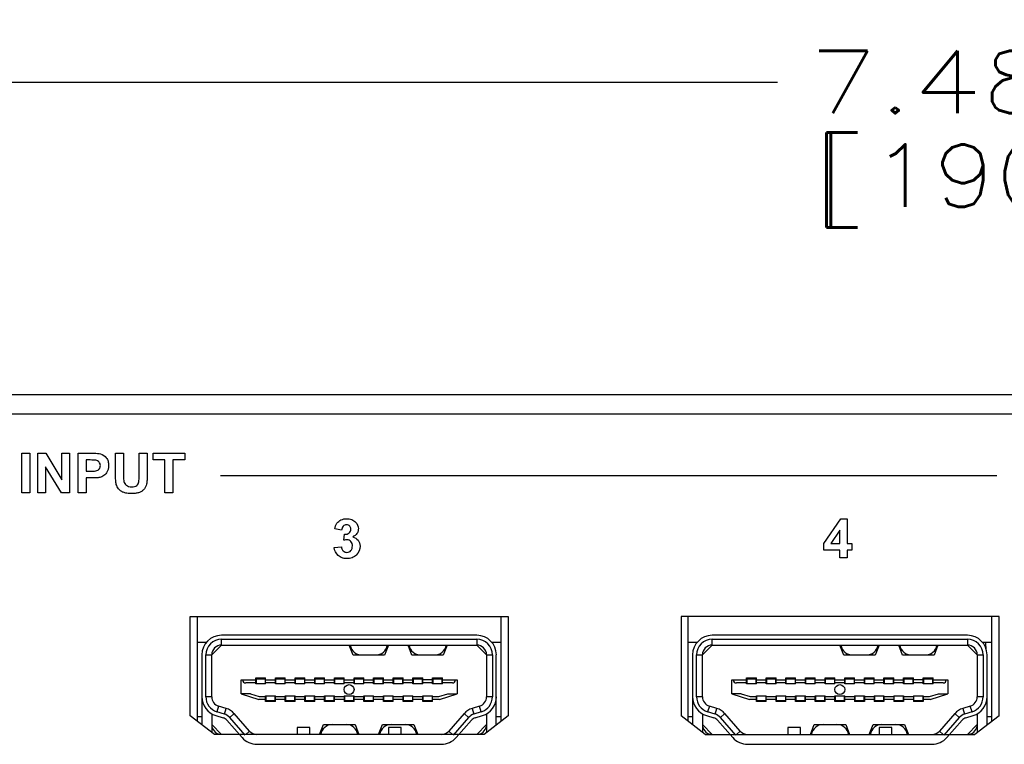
# Paper-space layout 'HD-MD4X2-4K-E_1' of a CAD drawing. Header units: inches. Extents: x 0 to 22, y 0 to 17.
# Tile 2 of 34: x 3.4 to 5.3, y 1.7 to 3.1. Entities that reach past the tile are written whole.
import ezdxf
from ezdxf.enums import TextEntityAlignment as Align

# ---------------------------------------------------------------- set-up
doc = ezdxf.new("R2010")
doc.units = ezdxf.units.IN
doc.header["$LTSCALE"] = 1.21
doc.header["$MEASUREMENT"] = 0
doc.layers.get('0').update_dxf_attribs({"linetype": 'CONTINUOUS'})
doc.layers.add('DIM', color=7, linetype='CONTINUOUS')
doc.styles.get("Standard").update_dxf_attribs({"font": 'simplex.shx'})
doc.dimstyles.new('DIMSTYLE_1', dxfattribs={"dimtxt": 0.125, "dimasz": 0.18, "dimexe": 0.125, "dimexo": 0.0625, "dimgap": 0.0625, "dimtad": 0, "dimtih": 1, "dimtoh": 1, "dimdec": 3, "dimzin": 4, "dimdsep": 46, "dimtxsty": 'Standard', "dimblk": '_FILLED', "dimblk1": '_FILLED', "dimblk2": '_FILLED', "dimcen": 0.09, "dimadec": 0, "dimazin": 0, "dimtp": 0.001, "dimtm": 0.001, "dimtfac": 1, "dimtdec": 3, "dimtofl": 0, "dimtmove": 0, "dimatfit": 3, "dimldrblk": '_FILLED', "dimfxl": 0, "dimtolj": 1, "dimtzin": 4, "dimarcsym": 0})

# ---------------------------------------------------------------- blocks, each defined once
blk = doc.blocks.new('_FILLED')
at = {"color": 0, "linetype": 'ByBlock'}
blk.add_solid([(0, 0), (-1, 0.174), (-1, -0.174)], dxfattribs=at)
blk = doc.blocks.new('*D3')
at = {"layer": 'DIM', "color": 5, "linetype": 'Continuous'}
for p, q in [((1.519, 2.3743), (1.519, 3.1223)), ((8.9993, 2.3743), (8.9993, 3.1223)), ((1.519, 2.9973), (4.8841, 2.9973)), ((8.9993, 2.9973), (5.6341, 2.9973))]:
    blk.add_line(p, q, dxfattribs=at)
at = {"layer": 'DIM', "color": 5, "linetype": 'Continuous', "xscale": 0.18, "yscale": 0.18, "zscale": 0.18, "rotation": 180}
blk.add_blockref('_FILLED', (1.519, 2.9973), dxfattribs=at)
at = {"layer": 'DIM', "color": 5, "linetype": 'Continuous', "xscale": 0.18, "yscale": 0.18, "zscale": 0.18}
blk.add_blockref('_FILLED', (8.9993, 2.9973), dxfattribs=at)
at = {"layer": 'DIM', "color": 5, "linetype": 'Continuous'}
for s, p, p2 in [('7.480', (4.9466, 2.9348), (5.5716, 2.9348)), ('[', (4.9466, 2.7473), (5.0716, 2.7473)), ('190', (5.0716, 2.7473), (5.4466, 2.7473)), (']', (5.4466, 2.7473), (5.5716, 2.7473))]:
    blk.add_text(s, height=0.125, dxfattribs=at).set_placement(p, p2, align=Align.FIT)

psp = doc.layouts.new('HD-MD4X2-4K-E_1')

# ---------------------------------------------------------------- linework, layer by layer
at = {"color": 7, "linetype": 'Continuous'}
for p, q in [((1.578, 2.3709), (8.9402, 2.3709)), ((8.9402, 2.3315), (1.578, 2.3315)), ((3.3684, 2.1739), (3.3684, 2.2534)), ((3.3684, 2.2534), (3.3845, 2.2534)), ((3.3845, 2.2534), (3.3845, 2.1739)), ((3.4008, 2.1739), (3.4008, 2.2534)), ((3.4008, 2.2534), (3.4164, 2.2534)), ((3.4164, 2.2534), (3.449, 2.2001)), ((3.449, 2.2001), (3.449, 2.2534)), ((3.449, 2.2534), (3.4638, 2.2534)), ((3.4638, 2.2534), (3.4638, 2.1739)), ((3.4816, 2.1739), (3.4816, 2.2534)), ((3.4816, 2.2534), (3.5074, 2.2534)), ((3.5564, 2.211), (3.5564, 2.2534)), ((3.5564, 2.2534), (3.5724, 2.2534)), ((3.5724, 2.2534), (3.5724, 2.2103)), ((3.6037, 2.2094), (3.6037, 2.2534)), ((3.6037, 2.2534), (3.6198, 2.2534)), ((3.6198, 2.2534), (3.6198, 2.2116)), ((3.6319, 2.2399), (3.6319, 2.2534)), ((3.6319, 2.2534), (3.6951, 2.2534)), ((3.6951, 2.2534), (3.6951, 2.2399)), ((3.4976, 2.2399), (3.4976, 2.2173)), ((3.5054, 2.2399), (3.4976, 2.2399)), ((3.6555, 2.2399), (3.6319, 2.2399)), ((3.6555, 2.1739), (3.6555, 2.2399)), ((3.6715, 2.2399), (3.6715, 2.1739)), ((3.6951, 2.2399), (3.6715, 2.2399)), ((3.4157, 2.2259), (3.4157, 2.1739)), ((3.4478, 2.1739), (3.4157, 2.2259)), ((3.4976, 2.2173), (3.5064, 2.2173)), ((3.4976, 2.2039), (3.4976, 2.1739)), ((3.5081, 2.2039), (3.4976, 2.2039)), ((3.7668, 2.2089), (5.3237, 2.2089)), ((3.3845, 2.1739), (3.3684, 2.1739)), ((3.4157, 2.1739), (3.4008, 2.1739)), ((3.4638, 2.1739), (3.4478, 2.1739)), ((3.4976, 2.1739), (3.4816, 2.1739)), ((3.6715, 2.1739), (3.6555, 2.1739)), ((4.9771, 2.0725), (5.011, 2.1222)), ((5.011, 2.1222), (5.0236, 2.1222)), ((5.0236, 2.1222), (5.0236, 2.0725)), ((4.0098, 2.0994), (3.996, 2.1017)), ((5.0091, 2.0993), (4.9911, 2.0725)), ((5.0091, 2.0725), (5.0091, 2.0993)), ((4.0142, 2.0789), (4.0158, 2.0911)), ((3.9949, 2.0644), (4.0094, 2.0661)), ((4.9771, 2.0593), (4.9771, 2.0725)), ((5.0091, 2.0593), (4.9771, 2.0593)), ((4.9911, 2.0725), (5.0091, 2.0725)), ((5.0091, 2.0436), (5.0091, 2.0593)), ((5.0236, 2.0725), (5.0333, 2.0725)), ((5.0236, 2.0593), (5.0236, 2.0436)), ((5.0333, 2.0593), (5.0236, 2.0593)), ((5.0333, 2.0725), (5.0333, 2.0593)), ((5.0236, 2.0436), (5.0091, 2.0436)), ((3.7063, 1.7274), (3.7063, 1.926)), ((3.7063, 1.926), (4.3441, 1.926)), ((3.7198, 1.926), (3.7198, 1.717)), ((4.33, 1.7165), (4.33, 1.926)), ((4.3441, 1.926), (4.3441, 1.7274)), ((4.6906, 1.926), (4.6906, 1.7274)), ((5.3284, 1.926), (4.6906, 1.926)), ((4.704, 1.926), (4.704, 1.717)), ((5.3142, 1.7165), (5.3142, 1.926)), ((5.3284, 1.7274), (5.3284, 1.926)), ((4.2808, 1.8886), (3.769, 1.8886)), ((3.769, 1.8689), (3.769, 1.8807)), ((3.769, 1.8807), (4.2808, 1.8807)), ((4.2808, 1.8807), (4.2808, 1.8689)), ((5.265, 1.8886), (4.7532, 1.8886)), ((4.7532, 1.8689), (4.7532, 1.8807)), ((4.7532, 1.8807), (5.265, 1.8807)), ((5.265, 1.8807), (5.265, 1.8689)), ((3.7198, 1.8748), (3.7391, 1.8748)), ((3.7493, 1.8492), (3.769, 1.8689)), ((3.769, 1.8689), (4.2808, 1.8689)), ((4.0327, 1.849), (4.0249, 1.8689)), ((4.1036, 1.8689), (4.0957, 1.849)), ((4.1509, 1.849), (4.143, 1.8689)), ((4.2217, 1.8689), (4.2138, 1.849)), ((4.2808, 1.8689), (4.3005, 1.8492)), ((4.3107, 1.8748), (4.33, 1.8748)), ((4.704, 1.8748), (4.7233, 1.8748)), ((4.7335, 1.8492), (4.7532, 1.8689)), ((4.7532, 1.8689), (5.265, 1.8689)), ((5.017, 1.849), (5.0091, 1.8689)), ((5.0879, 1.8689), (5.08, 1.849)), ((5.1351, 1.849), (5.1272, 1.8689)), ((5.206, 1.8689), (5.1981, 1.849)), ((5.265, 1.8689), (5.2847, 1.8492)), ((5.2949, 1.8748), (5.3142, 1.8748)), ((3.7296, 1.8492), (3.7296, 1.7094)), ((3.7375, 1.7654), (3.7375, 1.8492)), ((3.7375, 1.8492), (3.7493, 1.8492)), ((3.7493, 1.7654), (3.7493, 1.8492)), ((4.0957, 1.849), (4.0327, 1.849)), ((4.2138, 1.849), (4.1509, 1.849)), ((4.3005, 1.8492), (4.3005, 1.7654)), ((4.3005, 1.8492), (4.3123, 1.8492)), ((4.3123, 1.8492), (4.3123, 1.7654)), ((4.3201, 1.7089), (4.3201, 1.8492)), ((4.7138, 1.8492), (4.7138, 1.7094)), ((4.7217, 1.7654), (4.7217, 1.8492)), ((4.7217, 1.8492), (4.7335, 1.8492)), ((4.7335, 1.7654), (4.7335, 1.8492)), ((5.08, 1.849), (5.017, 1.849)), ((5.1981, 1.849), (5.1351, 1.849)), ((5.2847, 1.8492), (5.2847, 1.7654)), ((5.2847, 1.8492), (5.2965, 1.8492)), ((5.2965, 1.8492), (5.2965, 1.7654)), ((5.3044, 1.7089), (5.3044, 1.8492)), ((3.8083, 1.7715), (3.8083, 1.799)), ((3.8083, 1.799), (3.8379, 1.799)), ((3.8379, 1.7912), (3.8379, 1.803)), ((3.8379, 1.803), (3.8575, 1.803)), ((3.8388, 1.7912), (3.8388, 1.8012)), ((3.8388, 1.8012), (3.8566, 1.8012)), ((3.8477, 1.8012), (3.8477, 1.803)), ((3.8566, 1.8012), (3.8566, 1.7912)), ((3.8575, 1.7912), (3.8575, 1.803)), ((3.8575, 1.799), (3.8772, 1.799)), ((3.8772, 1.7912), (3.8772, 1.803)), ((3.8772, 1.803), (3.8969, 1.803)), ((3.8782, 1.7912), (3.8782, 1.8012)), ((3.8782, 1.8012), (3.8959, 1.8012)), ((3.8959, 1.8012), (3.8959, 1.7912)), ((3.8969, 1.7912), (3.8969, 1.803)), ((3.8969, 1.799), (3.9166, 1.799)), ((3.9166, 1.7912), (3.9166, 1.803)), ((3.9166, 1.803), (3.9363, 1.803)), ((3.9176, 1.7912), (3.9176, 1.8012)), ((3.9176, 1.8012), (3.9353, 1.8012)), ((3.9353, 1.8012), (3.9353, 1.7912)), ((3.9363, 1.7912), (3.9363, 1.803)), ((3.9363, 1.799), (3.956, 1.799)), ((3.956, 1.7912), (3.956, 1.803)), ((3.956, 1.803), (3.9757, 1.803)), ((3.957, 1.7912), (3.957, 1.8012)), ((3.957, 1.8012), (3.9747, 1.8012)), ((3.9747, 1.8012), (3.9747, 1.7912)), ((3.9757, 1.7912), (3.9757, 1.803)), ((3.9757, 1.799), (3.9953, 1.799)), ((3.9953, 1.7912), (3.9953, 1.803)), ((3.9953, 1.803), (4.015, 1.803)), ((3.9963, 1.7912), (3.9963, 1.8012)), ((3.9963, 1.8012), (4.014, 1.8012)), ((4.014, 1.8012), (4.014, 1.7912)), ((4.015, 1.7912), (4.015, 1.803)), ((4.015, 1.799), (4.0347, 1.799)), ((4.0347, 1.7912), (4.0347, 1.803)), ((4.0347, 1.803), (4.0544, 1.803)), ((4.0357, 1.7912), (4.0357, 1.8012)), ((4.0357, 1.8012), (4.0534, 1.8012)), ((4.0534, 1.8012), (4.0534, 1.7912)), ((4.0544, 1.7912), (4.0544, 1.803)), ((4.0544, 1.799), (4.0741, 1.799)), ((4.0741, 1.7912), (4.0741, 1.803)), ((4.0741, 1.803), (4.0938, 1.803)), ((4.0751, 1.7912), (4.0751, 1.8012)), ((4.0751, 1.8012), (4.0928, 1.8012)), ((4.0928, 1.8012), (4.0928, 1.7912)), ((4.0938, 1.7912), (4.0938, 1.803)), ((4.0938, 1.799), (4.1135, 1.799)), ((4.1135, 1.7912), (4.1135, 1.803)), ((4.1135, 1.803), (4.1331, 1.803)), ((4.1144, 1.7912), (4.1144, 1.8012)), ((4.1144, 1.8012), (4.1322, 1.8012)), ((4.1322, 1.8012), (4.1322, 1.7912)), ((4.1331, 1.7912), (4.1331, 1.803)), ((4.1331, 1.799), (4.1528, 1.799)), ((4.1528, 1.7912), (4.1528, 1.803)), ((4.1528, 1.803), (4.1725, 1.803)), ((4.1538, 1.7912), (4.1538, 1.8012)), ((4.1538, 1.8012), (4.1715, 1.8012)), ((4.1715, 1.8012), (4.1715, 1.7912)), ((4.1725, 1.7912), (4.1725, 1.803)), ((4.1922, 1.799), (4.1725, 1.799)), ((4.1922, 1.7912), (4.1922, 1.803)), ((4.1922, 1.803), (4.2119, 1.803)), ((4.1932, 1.7912), (4.1932, 1.8012)), ((4.1932, 1.8012), (4.2109, 1.8012)), ((4.202, 1.803), (4.202, 1.8012)), ((4.2109, 1.8012), (4.2109, 1.7912)), ((4.2119, 1.7912), (4.2119, 1.803)), ((4.2119, 1.799), (4.2414, 1.799)), ((4.2414, 1.799), (4.2414, 1.7715)), ((4.7926, 1.7715), (4.7926, 1.799)), ((4.7926, 1.799), (4.8221, 1.799)), ((4.8221, 1.7912), (4.8221, 1.803)), ((4.8221, 1.803), (4.8418, 1.803)), ((4.8231, 1.7912), (4.8231, 1.8012)), ((4.8231, 1.8012), (4.8408, 1.8012)), ((4.832, 1.8012), (4.832, 1.803)), ((4.8408, 1.8012), (4.8408, 1.7912)), ((4.8418, 1.7912), (4.8418, 1.803)), ((4.8418, 1.799), (4.8615, 1.799)), ((4.8615, 1.7912), (4.8615, 1.803)), ((4.8615, 1.803), (4.8812, 1.803)), ((4.8625, 1.7912), (4.8625, 1.8012)), ((4.8625, 1.8012), (4.8802, 1.8012)), ((4.8802, 1.8012), (4.8802, 1.7912)), ((4.8812, 1.7912), (4.8812, 1.803)), ((4.8812, 1.799), (4.9009, 1.799)), ((4.9009, 1.7912), (4.9009, 1.803)), ((4.9009, 1.803), (4.9205, 1.803)), ((4.9018, 1.7912), (4.9018, 1.8012)), ((4.9018, 1.8012), (4.9196, 1.8012)), ((4.9196, 1.8012), (4.9196, 1.7912)), ((4.9205, 1.7912), (4.9205, 1.803)), ((4.9205, 1.799), (4.9402, 1.799)), ((4.9402, 1.7912), (4.9402, 1.803)), ((4.9402, 1.803), (4.9599, 1.803)), ((4.9412, 1.7912), (4.9412, 1.8012)), ((4.9412, 1.8012), (4.9589, 1.8012)), ((4.9589, 1.8012), (4.9589, 1.7912)), ((4.9599, 1.7912), (4.9599, 1.803)), ((4.9599, 1.799), (4.9796, 1.799)), ((4.9796, 1.7912), (4.9796, 1.803)), ((4.9796, 1.803), (4.9993, 1.803)), ((4.9806, 1.7912), (4.9806, 1.8012)), ((4.9806, 1.8012), (4.9983, 1.8012)), ((4.9983, 1.8012), (4.9983, 1.7912)), ((4.9993, 1.7912), (4.9993, 1.803)), ((4.9993, 1.799), (5.019, 1.799)), ((5.019, 1.7912), (5.019, 1.803)), ((5.019, 1.803), (5.0387, 1.803)), ((5.02, 1.7912), (5.02, 1.8012)), ((5.02, 1.8012), (5.0377, 1.8012)), ((5.0377, 1.8012), (5.0377, 1.7912)), ((5.0387, 1.7912), (5.0387, 1.803)), ((5.0387, 1.799), (5.0583, 1.799)), ((5.0583, 1.7912), (5.0583, 1.803)), ((5.0583, 1.803), (5.078, 1.803)), ((5.0593, 1.7912), (5.0593, 1.8012)), ((5.0593, 1.8012), (5.077, 1.8012)), ((5.077, 1.8012), (5.077, 1.7912)), ((5.078, 1.7912), (5.078, 1.803)), ((5.078, 1.799), (5.0977, 1.799)), ((5.0977, 1.7912), (5.0977, 1.803)), ((5.0977, 1.803), (5.1174, 1.803)), ((5.0987, 1.7912), (5.0987, 1.8012)), ((5.0987, 1.8012), (5.1164, 1.8012)), ((5.1164, 1.8012), (5.1164, 1.7912)), ((5.1174, 1.7912), (5.1174, 1.803)), ((5.1174, 1.799), (5.1371, 1.799)), ((5.1371, 1.7912), (5.1371, 1.803)), ((5.1371, 1.803), (5.1568, 1.803)), ((5.1381, 1.7912), (5.1381, 1.8012)), ((5.1381, 1.8012), (5.1558, 1.8012)), ((5.1558, 1.8012), (5.1558, 1.7912)), ((5.1568, 1.7912), (5.1568, 1.803)), ((5.1764, 1.799), (5.1568, 1.799)), ((5.1764, 1.7912), (5.1764, 1.803)), ((5.1764, 1.803), (5.1961, 1.803)), ((5.1774, 1.7912), (5.1774, 1.8012)), ((5.1774, 1.8012), (5.1951, 1.8012)), ((5.1863, 1.803), (5.1863, 1.8012)), ((5.1951, 1.8012), (5.1951, 1.7912)), ((5.1961, 1.7912), (5.1961, 1.803)), ((5.1961, 1.799), (5.2257, 1.799)), ((5.2257, 1.799), (5.2257, 1.7715)), ((3.8379, 1.7931), (3.8174, 1.7931)), ((3.8575, 1.7912), (3.8379, 1.7912)), ((3.8772, 1.7931), (3.8575, 1.7931)), ((3.8969, 1.7912), (3.8772, 1.7912)), ((3.9166, 1.7931), (3.8969, 1.7931)), ((3.9363, 1.7912), (3.9166, 1.7912)), ((3.956, 1.7931), (3.9363, 1.7931)), ((3.9757, 1.7912), (3.956, 1.7912)), ((3.9953, 1.7931), (3.9757, 1.7931)), ((4.015, 1.7912), (3.9953, 1.7912)), ((4.0347, 1.7931), (4.015, 1.7931)), ((4.0544, 1.7912), (4.0347, 1.7912)), ((4.0741, 1.7931), (4.0544, 1.7931)), ((4.0938, 1.7912), (4.0741, 1.7912)), ((4.1135, 1.7931), (4.0938, 1.7931)), ((4.1331, 1.7912), (4.1135, 1.7912)), ((4.1528, 1.7931), (4.1331, 1.7931)), ((4.1725, 1.7912), (4.1528, 1.7912)), ((4.1922, 1.7931), (4.1725, 1.7931)), ((4.2119, 1.7912), (4.1922, 1.7912)), ((4.2324, 1.7931), (4.2119, 1.7931)), ((4.8221, 1.7931), (4.8016, 1.7931)), ((4.8418, 1.7912), (4.8221, 1.7912)), ((4.8615, 1.7931), (4.8418, 1.7931)), ((4.8812, 1.7912), (4.8615, 1.7912)), ((4.9009, 1.7931), (4.8812, 1.7931)), ((4.9205, 1.7912), (4.9009, 1.7912)), ((4.9402, 1.7931), (4.9205, 1.7931)), ((4.9599, 1.7912), (4.9402, 1.7912)), ((4.9796, 1.7931), (4.9599, 1.7931)), ((4.9993, 1.7912), (4.9796, 1.7912)), ((5.019, 1.7931), (4.9993, 1.7931)), ((5.0387, 1.7912), (5.019, 1.7912)), ((5.0583, 1.7931), (5.0387, 1.7931)), ((5.078, 1.7912), (5.0583, 1.7912)), ((5.0977, 1.7931), (5.078, 1.7931)), ((5.1174, 1.7912), (5.0977, 1.7912)), ((5.1371, 1.7931), (5.1174, 1.7931)), ((5.1568, 1.7912), (5.1371, 1.7912)), ((5.1764, 1.7931), (5.1568, 1.7931)), ((5.1961, 1.7912), (5.1764, 1.7912)), ((5.2166, 1.7931), (5.1961, 1.7931)), ((3.7493, 1.7654), (3.7375, 1.7654)), ((3.8083, 1.7715), (3.8438, 1.7597)), ((3.827, 1.7715), (3.8083, 1.7715)), ((3.827, 1.7715), (3.8447, 1.7656)), ((3.8575, 1.7597), (3.8438, 1.7597)), ((3.8447, 1.7656), (3.8575, 1.7656)), ((3.8575, 1.7557), (3.8575, 1.7675)), ((3.8575, 1.7675), (3.8772, 1.7675)), ((3.8585, 1.7575), (3.8585, 1.7675)), ((3.8762, 1.7675), (3.8762, 1.7575)), ((3.8772, 1.7557), (3.8772, 1.7675)), ((3.8772, 1.7656), (3.8969, 1.7656)), ((3.8969, 1.7597), (3.8772, 1.7597)), ((3.8969, 1.7557), (3.8969, 1.7675)), ((3.8969, 1.7675), (3.9166, 1.7675)), ((3.8979, 1.7575), (3.8979, 1.7675)), ((3.9156, 1.7675), (3.9156, 1.7575)), ((3.9166, 1.7557), (3.9166, 1.7675)), ((3.9166, 1.7656), (3.9363, 1.7656)), ((3.9363, 1.7597), (3.9166, 1.7597)), ((3.9363, 1.7557), (3.9363, 1.7675)), ((3.9363, 1.7675), (3.956, 1.7675)), ((3.9373, 1.7575), (3.9373, 1.7675)), ((3.955, 1.7675), (3.955, 1.7575)), ((3.956, 1.7557), (3.956, 1.7675)), ((3.956, 1.7656), (3.9757, 1.7656)), ((3.9757, 1.7597), (3.956, 1.7597)), ((3.9757, 1.7557), (3.9757, 1.7675)), ((3.9757, 1.7675), (3.9953, 1.7675)), ((3.9766, 1.7575), (3.9766, 1.7675)), ((3.9944, 1.7675), (3.9944, 1.7575)), ((3.9953, 1.7557), (3.9953, 1.7675)), ((3.9953, 1.7656), (4.015, 1.7656)), ((4.015, 1.7597), (3.9953, 1.7597)), ((4.015, 1.7675), (4.015, 1.7557)), ((4.015, 1.7675), (4.0347, 1.7675)), ((4.016, 1.7575), (4.016, 1.7675)), ((4.0337, 1.7675), (4.0337, 1.7575)), ((4.0347, 1.7557), (4.0347, 1.7675)), ((4.0347, 1.7656), (4.0544, 1.7656)), ((4.0544, 1.7597), (4.0347, 1.7597)), ((4.0544, 1.7557), (4.0544, 1.7675)), ((4.0544, 1.7675), (4.0741, 1.7675)), ((4.0554, 1.7575), (4.0554, 1.7675)), ((4.0731, 1.7675), (4.0731, 1.7575)), ((4.0741, 1.7557), (4.0741, 1.7675)), ((4.0741, 1.7656), (4.0938, 1.7656)), ((4.0938, 1.7597), (4.0741, 1.7597)), ((4.0938, 1.7557), (4.0938, 1.7675)), ((4.0938, 1.7675), (4.1135, 1.7675)), ((4.0948, 1.7575), (4.0948, 1.7675)), ((4.1125, 1.7675), (4.1125, 1.7575)), ((4.1135, 1.7557), (4.1135, 1.7675)), ((4.1135, 1.7656), (4.1331, 1.7656)), ((4.1331, 1.7597), (4.1135, 1.7597)), ((4.1331, 1.7557), (4.1331, 1.7675)), ((4.1331, 1.7675), (4.1528, 1.7675)), ((4.1341, 1.7575), (4.1341, 1.7675)), ((4.1518, 1.7675), (4.1518, 1.7575)), ((4.1528, 1.7557), (4.1528, 1.7675)), ((4.1528, 1.7656), (4.1725, 1.7656)), ((4.1725, 1.7597), (4.1528, 1.7597)), ((4.1725, 1.7557), (4.1725, 1.7675)), ((4.1725, 1.7675), (4.1922, 1.7675)), ((4.1735, 1.7575), (4.1735, 1.7675)), ((4.1912, 1.7675), (4.1912, 1.7575)), ((4.1922, 1.7557), (4.1922, 1.7675)), ((4.1922, 1.7656), (4.205, 1.7656)), ((4.206, 1.7597), (4.1922, 1.7597)), ((4.205, 1.7656), (4.2227, 1.7715)), ((4.206, 1.7597), (4.2414, 1.7715)), ((4.2227, 1.7715), (4.2414, 1.7715)), ((4.3123, 1.7654), (4.3005, 1.7654)), ((4.7335, 1.7654), (4.7217, 1.7654)), ((4.7926, 1.7715), (4.828, 1.7597)), ((4.8113, 1.7715), (4.7926, 1.7715)), ((4.8113, 1.7715), (4.829, 1.7656)), ((4.8418, 1.7597), (4.828, 1.7597)), ((4.829, 1.7656), (4.8418, 1.7656)), ((4.8418, 1.7557), (4.8418, 1.7675)), ((4.8418, 1.7675), (4.8615, 1.7675)), ((4.8428, 1.7575), (4.8428, 1.7675)), ((4.8605, 1.7675), (4.8605, 1.7575)), ((4.8615, 1.7557), (4.8615, 1.7675)), ((4.8615, 1.7656), (4.8812, 1.7656)), ((4.8812, 1.7597), (4.8615, 1.7597)), ((4.8812, 1.7557), (4.8812, 1.7675)), ((4.8812, 1.7675), (4.9009, 1.7675)), ((4.8822, 1.7575), (4.8822, 1.7675)), ((4.8999, 1.7675), (4.8999, 1.7575)), ((4.9009, 1.7557), (4.9009, 1.7675)), ((4.9009, 1.7656), (4.9205, 1.7656)), ((4.9205, 1.7597), (4.9009, 1.7597)), ((4.9205, 1.7557), (4.9205, 1.7675)), ((4.9205, 1.7675), (4.9402, 1.7675)), ((4.9215, 1.7575), (4.9215, 1.7675)), ((4.9392, 1.7675), (4.9392, 1.7575)), ((4.9402, 1.7557), (4.9402, 1.7675)), ((4.9402, 1.7656), (4.9599, 1.7656)), ((4.9599, 1.7597), (4.9402, 1.7597)), ((4.9599, 1.7557), (4.9599, 1.7675)), ((4.9599, 1.7675), (4.9796, 1.7675)), ((4.9609, 1.7575), (4.9609, 1.7675)), ((4.9786, 1.7675), (4.9786, 1.7575)), ((4.9796, 1.7557), (4.9796, 1.7675)), ((4.9796, 1.7656), (4.9993, 1.7656)), ((4.9993, 1.7597), (4.9796, 1.7597)), ((4.9993, 1.7557), (4.9993, 1.7675)), ((4.9993, 1.7675), (5.019, 1.7675)), ((5.0003, 1.7575), (5.0003, 1.7675)), ((5.018, 1.7675), (5.018, 1.7575)), ((5.019, 1.7557), (5.019, 1.7675)), ((5.019, 1.7656), (5.0387, 1.7656)), ((5.0387, 1.7597), (5.019, 1.7597)), ((5.0387, 1.7675), (5.0387, 1.7557)), ((5.0387, 1.7675), (5.0583, 1.7675)), ((5.0396, 1.7575), (5.0396, 1.7675)), ((5.0574, 1.7675), (5.0574, 1.7575)), ((5.0583, 1.7675), (5.0583, 1.7557)), ((5.0583, 1.7656), (5.078, 1.7656)), ((5.078, 1.7597), (5.0583, 1.7597)), ((5.078, 1.7675), (5.078, 1.7557)), ((5.078, 1.7675), (5.0977, 1.7675)), ((5.079, 1.7575), (5.079, 1.7675)), ((5.0967, 1.7675), (5.0967, 1.7575)), ((5.0977, 1.7675), (5.0977, 1.7557)), ((5.0977, 1.7656), (5.1174, 1.7656)), ((5.1174, 1.7597), (5.0977, 1.7597)), ((5.1174, 1.7675), (5.1174, 1.7557)), ((5.1174, 1.7675), (5.1371, 1.7675)), ((5.1184, 1.7575), (5.1184, 1.7675)), ((5.1361, 1.7675), (5.1361, 1.7575)), ((5.1371, 1.7675), (5.1371, 1.7557)), ((5.1371, 1.7656), (5.1568, 1.7656)), ((5.1568, 1.7597), (5.1371, 1.7597)), ((5.1568, 1.7675), (5.1568, 1.7557)), ((5.1568, 1.7675), (5.1764, 1.7675)), ((5.1577, 1.7575), (5.1577, 1.7675)), ((5.1755, 1.7675), (5.1755, 1.7575)), ((5.1764, 1.7675), (5.1764, 1.7557)), ((5.1764, 1.7656), (5.1893, 1.7656)), ((5.1902, 1.7597), (5.1764, 1.7597)), ((5.1893, 1.7656), (5.207, 1.7715)), ((5.1902, 1.7597), (5.2257, 1.7715)), ((5.207, 1.7715), (5.2257, 1.7715)), ((5.2965, 1.7654), (5.2847, 1.7654)), ((3.7317, 1.7528), (3.7296, 1.7528)), ((3.7632, 1.7465), (3.7597, 1.7353)), ((3.7781, 1.7419), (3.7632, 1.7465)), ((3.7746, 1.7307), (3.7781, 1.7419)), ((3.8772, 1.7557), (3.8575, 1.7557)), ((3.8762, 1.7575), (3.8585, 1.7575)), ((3.8631, 1.7557), (3.8631, 1.7575)), ((3.8717, 1.7575), (3.8717, 1.7557)), ((3.9166, 1.7557), (3.8969, 1.7557)), ((3.9156, 1.7575), (3.8979, 1.7575)), ((3.9024, 1.7557), (3.9024, 1.7575)), ((3.9111, 1.7575), (3.9111, 1.7557)), ((3.956, 1.7557), (3.9363, 1.7557)), ((3.955, 1.7575), (3.9373, 1.7575)), ((3.9418, 1.7557), (3.9418, 1.7575)), ((3.9505, 1.7575), (3.9505, 1.7557)), ((3.9953, 1.7557), (3.9757, 1.7557)), ((3.9944, 1.7575), (3.9766, 1.7575)), ((3.9812, 1.7557), (3.9812, 1.7575)), ((3.9898, 1.7575), (3.9898, 1.7557)), ((4.0347, 1.7557), (4.015, 1.7557)), ((4.0337, 1.7575), (4.016, 1.7575)), ((4.0205, 1.7557), (4.0205, 1.7575)), ((4.0292, 1.7575), (4.0292, 1.7557)), ((4.0741, 1.7557), (4.0544, 1.7557)), ((4.0731, 1.7575), (4.0554, 1.7575)), ((4.0599, 1.7557), (4.0599, 1.7575)), ((4.0686, 1.7575), (4.0686, 1.7557)), ((4.1135, 1.7557), (4.0938, 1.7557)), ((4.1125, 1.7575), (4.0948, 1.7575)), ((4.0993, 1.7557), (4.0993, 1.7575)), ((4.1079, 1.7575), (4.1079, 1.7557)), ((4.1528, 1.7557), (4.1331, 1.7557)), ((4.1518, 1.7575), (4.1341, 1.7575)), ((4.1387, 1.7557), (4.1387, 1.7575)), ((4.1473, 1.7575), (4.1473, 1.7557)), ((4.1922, 1.7557), (4.1725, 1.7557)), ((4.1912, 1.7575), (4.1735, 1.7575)), ((4.178, 1.7557), (4.178, 1.7575)), ((4.1867, 1.7575), (4.1867, 1.7557)), ((4.2866, 1.7465), (4.2716, 1.7419)), ((4.2716, 1.7419), (4.2751, 1.7307)), ((4.29, 1.7353), (4.2866, 1.7465)), ((4.3201, 1.7528), (4.3181, 1.7528)), ((4.7159, 1.7528), (4.7138, 1.7528)), ((4.7474, 1.7465), (4.744, 1.7353)), ((4.7624, 1.7419), (4.7474, 1.7465)), ((4.7589, 1.7307), (4.7624, 1.7419)), ((4.8615, 1.7557), (4.8418, 1.7557)), ((4.8605, 1.7575), (4.8428, 1.7575)), ((4.8473, 1.7557), (4.8473, 1.7575)), ((4.856, 1.7575), (4.856, 1.7557)), ((4.9009, 1.7557), (4.8812, 1.7557)), ((4.8999, 1.7575), (4.8822, 1.7575)), ((4.8867, 1.7557), (4.8867, 1.7575)), ((4.8953, 1.7575), (4.8953, 1.7557)), ((4.9402, 1.7557), (4.9205, 1.7557)), ((4.9392, 1.7575), (4.9215, 1.7575)), ((4.9261, 1.7557), (4.9261, 1.7575)), ((4.9347, 1.7575), (4.9347, 1.7557)), ((4.9796, 1.7557), (4.9599, 1.7557)), ((4.9786, 1.7575), (4.9609, 1.7575)), ((4.9654, 1.7557), (4.9654, 1.7575)), ((4.9741, 1.7575), (4.9741, 1.7557)), ((5.019, 1.7557), (4.9993, 1.7557)), ((5.018, 1.7575), (5.0003, 1.7575)), ((5.0048, 1.7557), (5.0048, 1.7575)), ((5.0135, 1.7575), (5.0135, 1.7557)), ((5.0583, 1.7557), (5.0387, 1.7557)), ((5.0574, 1.7575), (5.0396, 1.7575)), ((5.0442, 1.7557), (5.0442, 1.7575)), ((5.0528, 1.7575), (5.0528, 1.7557)), ((5.0977, 1.7557), (5.078, 1.7557)), ((5.0967, 1.7575), (5.079, 1.7575)), ((5.0835, 1.7557), (5.0835, 1.7575)), ((5.0922, 1.7575), (5.0922, 1.7557)), ((5.1371, 1.7557), (5.1174, 1.7557)), ((5.1361, 1.7575), (5.1184, 1.7575)), ((5.1229, 1.7557), (5.1229, 1.7575)), ((5.1316, 1.7575), (5.1316, 1.7557)), ((5.1764, 1.7557), (5.1568, 1.7557)), ((5.1755, 1.7575), (5.1577, 1.7575)), ((5.1623, 1.7557), (5.1623, 1.7575)), ((5.1709, 1.7575), (5.1709, 1.7557)), ((5.2708, 1.7465), (5.2559, 1.7419)), ((5.2559, 1.7419), (5.2594, 1.7307)), ((5.2743, 1.7353), (5.2708, 1.7465)), ((5.3044, 1.7528), (5.3023, 1.7528)), ((3.7549, 1.6898), (3.7063, 1.7274)), ((3.7296, 1.7252), (3.7198, 1.7252)), ((3.7493, 1.7313), (3.7493, 1.6942)), ((3.7574, 1.7277), (3.7723, 1.7231)), ((3.7746, 1.7307), (3.7597, 1.7353)), ((3.7795, 1.7185), (3.8103, 1.6835)), ((3.7943, 1.7315), (3.7854, 1.7237)), ((3.8162, 1.6887), (3.7854, 1.7237)), ((3.8251, 1.6965), (3.7943, 1.7315)), ((4.2555, 1.7315), (4.2246, 1.6965)), ((4.2643, 1.7237), (4.2335, 1.6887)), ((4.2394, 1.6835), (4.2702, 1.7185)), ((4.2643, 1.7237), (4.2555, 1.7315)), ((4.29, 1.7353), (4.2751, 1.7307)), ((4.2774, 1.7231), (4.2924, 1.7277)), ((4.3441, 1.7274), (4.2955, 1.6898)), ((4.3005, 1.7313), (4.3005, 1.6936)), ((4.33, 1.7252), (4.3201, 1.7252)), ((4.7392, 1.6898), (4.6906, 1.7274)), ((4.7138, 1.7252), (4.704, 1.7252)), ((4.7335, 1.7313), (4.7335, 1.6942)), ((4.7416, 1.7277), (4.7566, 1.7231)), ((4.7589, 1.7307), (4.744, 1.7353)), ((4.7638, 1.7185), (4.7946, 1.6835)), ((4.7785, 1.7315), (4.7697, 1.7237)), ((4.8005, 1.6887), (4.7697, 1.7237)), ((4.8093, 1.6965), (4.7785, 1.7315)), ((5.2397, 1.7315), (5.2089, 1.6965)), ((5.2486, 1.7237), (5.2178, 1.6887)), ((5.2237, 1.6835), (5.2545, 1.7185)), ((5.2486, 1.7237), (5.2397, 1.7315)), ((5.2743, 1.7353), (5.2594, 1.7307)), ((5.2617, 1.7231), (5.2766, 1.7277)), ((5.3284, 1.7274), (5.2797, 1.6898)), ((5.2847, 1.7313), (5.2847, 1.6936)), ((5.3142, 1.7252), (5.3044, 1.7252)), ((3.769, 1.6898), (3.7493, 1.7095)), ((3.9205, 1.7036), (3.9205, 1.6898)), ((3.9461, 1.7036), (3.9205, 1.7036)), ((3.9461, 1.6898), (3.9461, 1.7036)), ((3.9658, 1.6898), (3.9737, 1.7097)), ((3.9737, 1.7097), (4.0367, 1.7097)), ((4.0367, 1.7097), (4.0446, 1.6898)), ((4.0839, 1.6898), (4.0918, 1.7097)), ((4.0918, 1.7097), (4.1548, 1.7097)), ((4.1036, 1.7036), (4.1036, 1.6898)), ((4.1292, 1.7036), (4.1036, 1.7036)), ((4.1292, 1.6898), (4.1292, 1.7036)), ((4.1548, 1.7097), (4.1627, 1.6898)), ((4.3005, 1.7095), (4.2808, 1.6898)), ((4.7532, 1.6898), (4.7335, 1.7095)), ((4.9048, 1.7036), (4.9048, 1.6898)), ((4.9304, 1.7036), (4.9048, 1.7036)), ((4.9304, 1.6898), (4.9304, 1.7036)), ((4.9501, 1.6898), (4.9579, 1.7097)), ((4.9579, 1.7097), (5.0209, 1.7097)), ((5.0209, 1.7097), (5.0288, 1.6898)), ((5.0682, 1.6898), (5.0761, 1.7097)), ((5.0761, 1.7097), (5.139, 1.7097)), ((5.0879, 1.7036), (5.0879, 1.6898)), ((5.1135, 1.7036), (5.0879, 1.7036)), ((5.1135, 1.6898), (5.1135, 1.7036)), ((5.139, 1.7097), (5.1469, 1.6898)), ((5.2847, 1.7095), (5.265, 1.6898)), ((4.2955, 1.6898), (3.7549, 1.6898)), ((3.8175, 1.6898), (3.8251, 1.6965)), ((4.2246, 1.6965), (4.2322, 1.6898)), ((4.7392, 1.6898), (5.2797, 1.6898)), ((4.8018, 1.6898), (4.8093, 1.6965)), ((5.2089, 1.6965), (5.2165, 1.6898)), ((3.8399, 1.6701), (4.2099, 1.6701)), ((4.8241, 1.6701), (5.1941, 1.6701))]:
    psp.add_line(p, q, dxfattribs=at)
for centre in [(4.0249, 1.7798), (5.0091, 1.7798)]:
    psp.add_circle(centre, 0.00984, dxfattribs=at)
for centre, radius, start, end in [((3.769, 1.8492), 0.0394, 90, 180), ((3.769, 1.8492), 0.0315, 90, 180), ((4.2808, 1.8492), 0.0394, 0, 90), ((4.2808, 1.8492), 0.0315, 0, 90), ((4.7532, 1.8492), 0.0394, 90, 180), ((4.7532, 1.8492), 0.0315, 90, 180), ((5.265, 1.8492), 0.0394, 0, 90), ((5.265, 1.8492), 0.0315, 0, 90), ((3.769, 1.8492), 0.0197, 90, 180), ((4.0503, 1.8727), 0.0236, 189.1102, 270), ((4.0782, 1.8727), 0.0236, 270, 350.8898), ((4.1684, 1.8727), 0.0236, 189.1102, 270), ((4.1963, 1.8727), 0.0236, 270, 350.8898), ((4.2808, 1.8492), 0.0197, 0, 90), ((4.7532, 1.8492), 0.0197, 90, 180), ((5.0346, 1.8727), 0.0236, 189.1102, 270), ((5.0624, 1.8727), 0.0236, 270, 350.8898), ((5.1527, 1.8727), 0.0236, 189.1102, 270), ((5.1805, 1.8727), 0.0236, 270, 350.8898), ((5.265, 1.8492), 0.0197, 0, 90), ((5.2394, 1.863), 0.063, 358.813, 10.8213), ((3.8174, 1.799), 0.00591, 180, 270), ((4.2324, 1.799), 0.00591, 270, 360), ((4.8016, 1.799), 0.00591, 180, 270), ((5.2166, 1.799), 0.00591, 270, 360), ((3.769, 1.7654), 0.0394, 180, 252.8973), ((3.769, 1.7654), 0.0315, 180, 252.8973), ((3.769, 1.7654), 0.0197, 180, 252.8973), ((4.2808, 1.7654), 0.0197, 287.1027, 360), ((4.2808, 1.7654), 0.0315, 287.1027, 360), ((4.2808, 1.7654), 0.0394, 287.1027, 360), ((4.7532, 1.7654), 0.0394, 180, 252.8973), ((4.7532, 1.7654), 0.0315, 180, 252.8973), ((4.7532, 1.7654), 0.0197, 180, 252.8973), ((5.265, 1.7654), 0.0197, 287.1027, 360), ((5.265, 1.7654), 0.0315, 287.1027, 360), ((5.265, 1.7654), 0.0394, 287.1027, 360), ((3.7677, 1.7081), 0.0354, 41.3478, 72.8973), ((4.2821, 1.7081), 0.0354, 107.1027, 138.6522), ((4.7519, 1.7081), 0.0354, 41.3478, 72.8973), ((5.2663, 1.7081), 0.0354, 107.1027, 138.6522), ((3.7677, 1.7081), 0.0157, 41.3478, 72.8973), ((3.7677, 1.7081), 0.0236, 41.3478, 72.8973), ((4.2821, 1.7081), 0.0236, 107.1027, 138.6522), ((4.2821, 1.7081), 0.0157, 107.1027, 138.6522), ((4.7519, 1.7081), 0.0157, 41.3478, 72.8973), ((4.7519, 1.7081), 0.0236, 41.3478, 72.8973), ((5.2663, 1.7081), 0.0236, 107.1027, 138.6522), ((5.2663, 1.7081), 0.0157, 107.1027, 138.6522), ((3.769, 1.7095), 0.0197, 180, 259.9168), ((3.9913, 1.6861), 0.0236, 90, 170.8898), ((4.0191, 1.6861), 0.0236, 9.1102, 90), ((4.1094, 1.6861), 0.0236, 90, 170.8898), ((4.1372, 1.6861), 0.0236, 9.1102, 90), ((4.2808, 1.7095), 0.0197, 280.084, 360), ((4.7532, 1.7095), 0.0197, 180, 259.9168), ((4.9755, 1.6861), 0.0236, 90, 170.8898), ((5.0034, 1.6861), 0.0236, 9.1102, 90), ((5.0936, 1.6861), 0.0236, 90, 170.8898), ((5.1215, 1.6861), 0.0236, 9.1102, 90), ((5.265, 1.7095), 0.0197, 280.084, 360), ((3.8399, 1.7095), 0.0394, 221.3478, 270), ((3.8399, 1.7095), 0.0197, 221.3478, 270), ((4.2099, 1.7095), 0.0197, 270, 318.6522), ((4.2099, 1.7095), 0.0394, 270, 318.6522), ((4.8241, 1.7095), 0.0394, 221.3478, 270), ((4.8241, 1.7095), 0.0197, 221.3478, 270), ((5.1941, 1.7095), 0.0197, 270, 318.6522), ((5.1941, 1.7095), 0.0394, 270, 318.6522)]:
    psp.add_arc(centre, radius, start, end, dxfattribs=at)
for points, knots in [([(3.5074, 2.2534), (3.5096, 2.2534), (3.5159, 2.2533), (3.5224, 2.2533), (3.5265, 2.2522)], [0, 0, 0, 0, 0.349251, 1, 1, 1, 1]), ([(3.5265, 2.2522), (3.5309, 2.251), (3.5374, 2.2465), (3.5419, 2.2373), (3.5428, 2.2296), (3.5422, 2.2224), (3.5396, 2.2151), (3.5348, 2.2095), (3.5291, 2.2063), (3.524, 2.2046), (3.5169, 2.204), (3.5113, 2.2039), (3.5081, 2.2039)], [0, 0, 0, 0, 0.17486, 0.272003, 0.381845, 0.467424, 0.542179, 0.672883, 0.733027, 0.788919, 0.878473, 1, 1, 1, 1]), ([(3.5064, 2.2173), (3.5091, 2.2173), (3.5133, 2.2174), (3.5187, 2.2181), (3.5221, 2.22), (3.5251, 2.2232), (3.5267, 2.2291), (3.5247, 2.2352), (3.5206, 2.2384), (3.5168, 2.2396), (3.5117, 2.2399), (3.5078, 2.2399), (3.5054, 2.2399)], [0, 0, 0, 0, 0.151383, 0.244336, 0.306934, 0.367396, 0.490776, 0.636221, 0.706756, 0.778881, 0.861925, 1, 1, 1, 1]), ([(3.6198, 2.2116), (3.6198, 2.2075), (3.6197, 2.2008), (3.6189, 2.1921), (3.6169, 2.1859), (3.6139, 2.1812), (3.6096, 2.1775), (3.6041, 2.1745), (3.5971, 2.1728), (3.5885, 2.1724), (3.5798, 2.1727), (3.5721, 2.1746), (3.5665, 2.1779), (3.5624, 2.1817), (3.5595, 2.1861), (3.5574, 2.1919), (3.5566, 2.2003), (3.5564, 2.2071), (3.5564, 2.211)], [0, 0, 0, 0, 0.103661, 0.172159, 0.221006, 0.266841, 0.313347, 0.364071, 0.42338, 0.496026, 0.58115, 0.644983, 0.696502, 0.743588, 0.787308, 0.828089, 0.900561, 1, 1, 1, 1]), ([(3.5724, 2.2103), (3.5724, 2.2088), (3.5725, 2.2043), (3.5725, 2.1998), (3.573, 2.197)], [0, 0, 0, 0, 0.35136, 1, 1, 1, 1]), ([(3.573, 2.197), (3.5737, 2.194), (3.5764, 2.1894), (3.5828, 2.1866), (3.5885, 2.1861), (3.5942, 2.1865), (3.5989, 2.1886), (3.6018, 2.1919), (3.6033, 2.1963), (3.6036, 2.2022), (3.6037, 2.2067), (3.6037, 2.2094)], [0, 0, 0, 0, 0.17469, 0.270965, 0.385423, 0.499424, 0.589954, 0.668752, 0.744359, 0.847046, 1, 1, 1, 1]), ([(3.996, 2.1017), (3.9968, 2.1057), (3.999, 2.1133), (4.0086, 2.1209), (4.0196, 2.1228), (4.0302, 2.1212), (4.0398, 2.1148), (4.0439, 2.1058), (4.0433, 2.0999), (4.0431, 2.0989)], [0, 0, 0, 0, 0.17003, 0.317128, 0.483928, 0.625554, 0.757143, 0.954842, 1, 1, 1, 1]), ([(4.0201, 2.1099), (4.02, 2.1099), (4.0174, 2.1099), (4.012, 2.1077), (4.0102, 2.1022), (4.0098, 2.0994)], [0, 0, 0, 0, 0.023327, 0.468531, 1, 1, 1, 1]), ([(4.0158, 2.0911), (4.0191, 2.091), (4.0258, 2.0921), (4.0293, 2.1007), (4.0269, 2.1082), (4.0223, 2.1098), (4.0201, 2.1099)], [0, 0, 0, 0, 0.314229, 0.577393, 0.795071, 1, 1, 1, 1]), ([(4.0431, 2.0989), (4.0427, 2.0967), (4.0404, 2.0911), (4.0354, 2.0874), (4.0322, 2.0857)], [0, 0, 0, 0, 0.367966, 1, 1, 1, 1]), ([(4.0322, 2.0857), (4.0362, 2.0848), (4.0443, 2.0802), (4.0489, 2.0649), (4.0424, 2.0506), (4.031, 2.0433), (4.0216, 2.0419), (4.0155, 2.0425), (4.013, 2.0432)], [0, 0, 0, 0, 0.172563, 0.348607, 0.611978, 0.750484, 0.894539, 1, 1, 1, 1]), ([(4.0314, 2.07), (4.0313, 2.071), (4.0307, 2.0734), (4.0282, 2.078), (4.0214, 2.0809), (4.0164, 2.0795), (4.0142, 2.0789)], [0, 0, 0, 0, 0.126682, 0.327679, 0.68944, 1, 1, 1, 1]), ([(4.013, 2.0432), (4.0123, 2.0433), (4.0087, 2.0444), (4, 2.0493), (3.9956, 2.0584), (3.9949, 2.0644)], [0, 0, 0, 0, 0.074712, 0.386827, 1, 1, 1, 1]), ([(4.0094, 2.0661), (4.0098, 2.0631), (4.0119, 2.0571), (4.0208, 2.0535), (4.028, 2.0568), (4.0311, 2.0625), (4.0316, 2.0667), (4.0315, 2.0693), (4.0314, 2.07)], [0, 0, 0, 0, 0.24243, 0.449641, 0.673903, 0.798679, 0.940496, 1, 1, 1, 1])]:
    psp.add_open_spline(points, degree=3, knots=knots, dxfattribs=at)

# ---------------------------------------------------------------- dimensions: what is measured, and where the dimension line sits
at = {"layer": 'DIM', "color": 5, "linetype": 'Continuous'}
dim = psp.add_linear_dim(base=(1.519, 2.9973), p1=(8.9993, 2.3118), p2=(1.519, 2.3118), angle=180, dimstyle='DIMSTYLE_1', dxfattribs=at)
dim.commit()
dim.dimension.update_dxf_attribs({"geometry": '*D3', "text_midpoint": (5.2591, 2.9036), "dimtype": 160})

doc.saveas('drawing.dxf')
